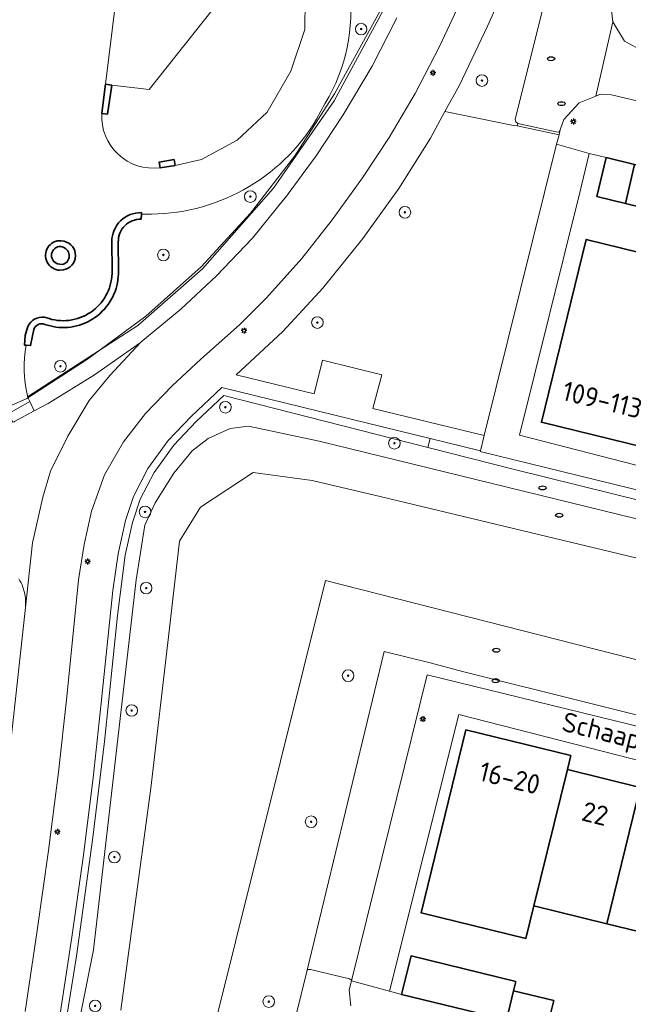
# Model space of a CAD drawing. Header units: metres. Extents: x 152610 to 160096, y 456114 to 462495.
# Tile 118 of 256: x 156561 to 156603, y 458877 to 458945. Entities that reach past the tile are written whole.
import ezdxf
from ezdxf.enums import TextEntityAlignment as Align

# ---------------------------------------------------------------- set-up
doc = ezdxf.new("R2010")
doc.units = ezdxf.units.M
doc.header["$LTSCALE"] = 0.5
doc.layers.get('0').update_dxf_attribs({"linetype": 'CONTINUOUS'})
for name, color, linetype, lineweight in [('B-PV-GK-BESCHOEIING-G', 251, 'GK-BESCHOEIING-SO', 18), ('B-PV-GK-KADEMUUR-GV', 251, 'CONTINUOUS', 35), ('B-PV-GR-BEPLANTING_CULTUUR_HEESTERS-GV', 251, 'CONTINUOUS', 18), ('B-PV-GR-BOOM-S', 251, 'CONTINUOUS', 25), ('B-PV-GR-GROENVOORZIENING-GV', 251, 'CONTINUOUS', 18), ('B-PV-GR-HAAG-GV', 251, 'CONTINUOUS', 13), ('B-PV-IE-MEUBILAIR-S', 251, 'CONTINUOUS', 25), ('B-PV-IE-TERREINAFSCHEIDING_KUNSTMATIG_HEKWERK-G', 251, 'IE-TERREINAFSCHEIDING_KUNSTMATIG-SO', 18), ('B-PV-IE-TERREINAFSCHEIDING_KUNSTMATIG_MUUR-GV', 251, 'CONTINUOUS', 18), ('B-PV-OG-BEBOUWING-GV', 6, 'CONTINUOUS', 35), ('B-PV-OG-BEBOUWING-T18', 1, 'CONTINUOUS', 18), ('B-PV-OG-TERREIN_BEGROEID-GV', 251, 'CONTINUOUS', 18), ('B-PV-OG-TERREIN_OEVER-GV', 251, 'CONTINUOUS', 18), ('B-PV-OG-TOPOGRAFIE-T18', 1, 'CONTINUOUS', 18), ('B-PV-OG-WATER_SLOOT-GV', 251, 'CONTINUOUS', 18), ('B-PV-VH-ONVERHARD_BOOMSCHORS-GV', 251, 'CONTINUOUS', 18), ('B-PV-VH-ONVERHARD_ZAND-GV', 251, 'CONTINUOUS', 18), ('B-PV-VH-OPENVERHARDING_BETONSTRAATSTEEN-GV', 251, 'CONTINUOUS', 18), ('B-PV-VH-OPENVERHARDING_STRAATBAKSTEEN-GV', 251, 'CONTINUOUS', 18), ('B-PV-VH-OPENVERHARDING_TEGEL-GV', 251, 'CONTINUOUS', 18)]:
    doc.layers.add(name, color=color, linetype=linetype, lineweight=lineweight)
doc.styles.add('NLCS-ISO', font='NLCS-ISO.ttf')
doc.styles.add('NLCS-ISO-M750-T18', font='NLCS-ISO.ttf', dxfattribs={"height": 1.35})
doc.linetypes.add('GK-BESCHOEIING-SO', pattern='A,18,-3,[1,NLCS.SHX,S=0.6,R=0,X=0,Y=0],-3', length=24)
doc.linetypes.add('IE-TERREINAFSCHEIDING_KUNSTMATIG-SO', pattern='A,4,[82,NLCS.SHX,S=0.75,R=90,X=0,Y=0],4,-2', length=10)

# ---------------------------------------------------------------- blocks, each defined once
blk = doc.blocks.new('SIE-MEUBILAIR_PAAL_LICHTMAST-SO')
for points in [[(-0.62, 0), (-1, 0)], [(-0.71, 0.71), (-0.44, 0.44)], [(0, 1), (0, 0.62)], [(0.44, 0.44), (0.71, 0.71)], [(1, 0), (0.62, 0)], [(-0.71, -0.71), (-0.44, -0.44)], [(0, -0.62), (0, -1)], [(0.44, -0.44), (0.71, -0.71)]]:
    blk.add_lwpolyline(points)
blk.add_circle((0, 0), 0.5)
blk = doc.blocks.new('SIE-MEUBILAIR_PUT_RIOOLPUT-SO')
blk.add_ellipse((0, 0), major_axis=(1.25, 0), ratio=0.54)
blk = doc.blocks.new('SGR-BOOM_GBKN-SO')
at = {"linetype": 'ByBlock', "lineweight": 18}
h = blk.add_hatch(color=0, dxfattribs=at)
h.dxf.hatch_style = 1
edge = h.paths.add_edge_path()
edge.add_arc((0, 0), 0.25, 0, 360)
at = {"color": 0, "linetype": 'ByBlock', "lineweight": 18}
for radius in [2, 0.25]:
    blk.add_circle((0, 0), radius, dxfattribs=at)
at = {"color": 0, "linetype": 'ByBlock', "lineweight": 18, "style": 'NLCS-ISO'}
blk.add_attdef('SOORT', (2.5, 0), '', height=1.5, dxfattribs=at)

msp = doc.modelspace()

# ---------------------------------------------------------------- linework, layer by layer
at = {"layer": 'B-PV-GK-BESCHOEIING-G', "flags": 128}
msp.add_lwpolyline([(156639.696, 458891.743), (156581.673, 458906.525), (156563.107, 458831.936), (156560.894, 458830.936), (156560.405, 458828.682), (156557.389, 458829.35), (156557.824, 458830.777)], dxfattribs=at)
at = {"layer": 'B-PV-GK-KADEMUUR-GV', "flags": 128}
for points in [[(156566.968, 458940.646), (156566.531, 458940.699), (156566.284, 458938.701), (156566.283, 458938.693), (156566.283, 458938.685), (156566.675, 458938.648)], [(156571.324, 458935.106), (156571.256, 458935.507), (156570.23, 458935.345), (156570.289, 458934.949)]]:
    msp.add_lwpolyline(points, close=True, dxfattribs=at)
at = {"layer": 'B-PV-GK-KADEMUUR-GV'}
for points in [[(156569.012, 458931.856, 0.423112), (156566.971, 458929.865)], [(156567.415, 458929.835, -0.430481), (156568.986, 458931.407)], [(156563.474, 458929.927, 1.00588), (156563.385, 458927.89)], [(156563.641, 458927.911, 0.809403), (156563.688, 458929.889)], [(156563.232, 458928.335, -0.867612), (156563.461, 458929.528)], [(156563.629, 458929.472, -0.763838), (156563.542, 458928.282)], [(156566.987, 458927.857, -0.511016), (156562.651, 458924.561)], [(156563.109, 458923.974, 0.461556), (156567.425, 458927.852)], [(156562.345, 458924.655, 0.33177), (156561.187, 458924.011)], [(156561.606, 458923.805, -0.456321), (156562.369, 458924.157)]]:
    msp.add_lwpolyline(points, format="xyb", dxfattribs=at)
at = {"layer": 'B-PV-GK-KADEMUUR-GV', "flags": 128}
for points in [[(156569.012, 458931.741), (156569.012, 458931.856)], [(156568.986, 458931.407), (156569.012, 458931.741)], [(156563.688, 458929.889), (156563.474, 458929.927)], [(156566.971, 458929.865), (156566.987, 458927.857)], [(156567.425, 458927.852), (156567.415, 458929.835)], [(156563.461, 458929.528), (156563.629, 458929.472)], [(156563.542, 458928.282), (156563.232, 458928.335)], [(156563.385, 458927.89), (156563.641, 458927.911)], [(156562.651, 458924.561), (156562.345, 458924.655)], [(156561.187, 458924.011), (156561.01, 458923.402), (156560.951, 458922.731), (156561.079, 458922.724), (156561.38, 458922.704), (156561.606, 458923.805)], [(156562.369, 458924.157), (156563.109, 458923.974)]]:
    msp.add_lwpolyline(points, dxfattribs=at)
at = {"layer": 'B-PV-GR-BEPLANTING_CULTUUR_HEESTERS-GV', "flags": 128}
msp.add_lwpolyline([(156594.594, 458948.655), (156592.831, 458944.698), (156590.899, 458940.634), (156589.896, 458938.816), (156594.612, 458937.868), (156594.869, 458937.841), (156594.903, 458938.004), (156594.774, 458938.114), (156594.72, 458938.271), (156606.466, 458985.36)], dxfattribs=at)
at = {"layer": 'B-PV-GR-GROENVOORZIENING-GV', "flags": 128}
for points in [[(156561.172, 458919.257), (156561.172, 458919.174), (156568.754, 458924.076), (156573.203, 458927.997), (156578.103, 458933.552), (156582.26, 458939.565), (156585.636, 458945.77), (156588.459, 458952.094), (156590.797, 458958.976), (156592.562, 458966.244), (156593.631, 458973.777), (156594.087, 458982.056), (156591.6, 458985.934)], [(156581.662, 458939.397), (156581.065, 458938.291)], [(156569.244, 458931.756), (156569.012, 458931.741), (156568.986, 458931.407)], [(156567.415, 458929.835), (156567.425, 458927.852)], [(156561.606, 458923.805), (156561.38, 458922.704), (156561.079, 458922.724)], [(156563.109, 458923.974), (156562.369, 458924.157)]]:
    msp.add_lwpolyline(points, dxfattribs=at)
at = {"layer": 'B-PV-GR-GROENVOORZIENING-GV'}
for points in [[(156583.315, 458947.338, -0.170365), (156581.662, 458939.397)], [(156581.065, 458938.291, -0.269574), (156569.244, 458931.756)], [(156568.986, 458931.407, 0.430481), (156567.415, 458929.835)], [(156567.425, 458927.852, -0.461556), (156563.109, 458923.974)], [(156562.369, 458924.157, 0.456321), (156561.606, 458923.805)], [(156561.079, 458922.724, 0.110476), (156561.172, 458919.257)]]:
    msp.add_lwpolyline(points, format="xyb", dxfattribs=at)
at = {"layer": 'B-PV-GR-HAAG-GV', "flags": 128}
for points in [[(156585.636, 458945.77), (156582.26, 458939.565), (156578.103, 458933.552), (156573.203, 458927.997), (156568.754, 458924.076), (156561.172, 458919.174), (156561.324, 458918.85), (156561.63, 458918.2), (156562.598, 458918.722), (156565.767, 458920.678), (156568.916, 458922.891), (156568.958, 458922.926), (156571.728, 458925.211), (156574.177, 458927.496), (156576.645, 458930.102), (156578.863, 458932.82), (156578.852, 458932.813), (156581.027, 458935.775), (156582.893, 458938.604), (156584.882, 458941.945), (156586.58, 458945.279)], [(156560.011, 458895.424), (156560.651, 458901.316), (156561.023, 458904.653), (156561.035, 458904.813), (156561.039, 458904.973), (156561.035, 458905.133), (156561.023, 458905.292), (156561.004, 458905.451), (156560.976, 458905.609), (156560.94, 458905.764), (156560.897, 458905.918), (156560.846, 458906.07), (156560.788, 458906.219), (156560.722, 458906.365), (156560.649, 458906.507), (156560.569, 458906.646)]]:
    msp.add_lwpolyline(points, dxfattribs=at)
at = {"layer": 'B-PV-IE-TERREINAFSCHEIDING_KUNSTMATIG_HEKWERK-G', "flags": 128}
msp.add_lwpolyline([(156531.149, 458935.109), (156530.797, 458934.212), (156530.341, 458934.262), (156529.891, 458930.213), (156537.059, 458923.322), (156540.974, 458920.139), (156546.039, 458916.781), (156545.376, 458915.375), (156547.714, 458914.862), (156552.607, 458915.705), (156555.077, 458916.374), (156561.119, 458919.06), (156565.288, 458921.773), (156569.321, 458924.725), (156573.108, 458928.127), (156576.521, 458931.823), (156579.568, 458935.775), (156582.305, 458940.031), (156585.913, 458946.653), (156588.83, 458953.65), (156591.145, 458960.838), (156592.773, 458968.203), (156593.719, 458975.714), (156593.827, 458982.306), (156589.931, 458988.269), (156589.259, 458988.45), (156580.289, 458990.871), (156577.747, 458991.281), (156575.316, 458990.8), (156573.683, 458988.919), (156572.196, 458984.024), (156569.129, 458984.366)], dxfattribs=at)
at = {"layer": 'B-PV-IE-TERREINAFSCHEIDING_KUNSTMATIG_MUUR-GV', "flags": 128}
msp.add_lwpolyline([(156597.55, 458937.418), (156594.903, 458938.004), (156594.869, 458937.841), (156597.746, 458937.225), (156597.831, 458937.571), (156597.725, 458937.408)], close=True, dxfattribs=at)
at = {"layer": 'B-PV-OG-BEBOUWING-GV', "flags": 128}
for points in [[(156602.332, 458932.486), (156602.935, 458935.17), (156600.983, 458935.645), (156600.35, 458932.969)], [(156604.94, 458934.681), (156602.935, 458935.17), (156602.332, 458932.486), (156604.376, 458931.988)], [(156606.824, 458928.243), (156599.621, 458930.014), (156596.529, 458917.423), (156603.748, 458915.664), (156603.984, 458916.63), (156606.265, 458926.001)], [(156598.556, 458894.458), (156591.343, 458896.228), (156588.265, 458883.628), (156595.469, 458881.869), (156596.017, 458884.113), (156598.322, 458893.501)], [(156603.331, 458892.273), (156598.322, 458893.501), (156596.017, 458884.113), (156601.03, 458882.882)], [(156608.455, 458891.018), (156603.331, 458892.273), (156601.03, 458882.882), (156606.152, 458881.623)], [(156594.776, 458878.895), (156587.562, 458880.662), (156586.913, 458878.011), (156592.868, 458876.552), (156594.126, 458876.243), (156594.621, 458878.263)], [(156597.389, 458877.585), (156594.621, 458878.263), (156594.126, 458876.243), (156596.894, 458875.565)]]:
    msp.add_lwpolyline(points, close=True, dxfattribs=at)
at = {"layer": 'B-PV-OG-TERREIN_BEGROEID-GV', "flags": 128}
for points in [[(156594.612, 458937.868), (156589.896, 458938.816), (156588.893, 458936.998), (156586.73, 458933.524), (156584.24, 458930.069), (156581.485, 458926.647), (156578.75, 458923.679), (156575.523, 458920.681), (156580.893, 458919.37), (156581.459, 458921.696), (156585.544, 458920.695), (156584.941, 458918.361), (156592.596, 458916.496), (156597.583, 458936.568), (156597.746, 458937.225), (156594.869, 458937.841)], [(156592.338, 458915.458), (156588.881, 458916.302), (156588.719, 458915.673), (156594.596, 458914.188), (156639.657, 458903.034), (156641.531, 458899.686), (156642.426, 458903.128), (156592.323, 458915.397)], [(156588.873, 458900.842), (156585.722, 458901.621), (156580.379, 458879.585), (156580.458, 458879.716), (156580.633, 458879.737), (156583.324, 458879.073), (156583.349, 458879.068), (156583.382, 458879.055), (156583.411, 458879.034), (156583.435, 458879.008), (156583.453, 458878.977), (156583.463, 458878.943), (156588.671, 458900.023), (156638.751, 458887.759), (156639.696, 458891.743), (156636.096, 458889.028), (156591.097, 458900.262)]]:
    msp.add_lwpolyline(points, close=True, dxfattribs=at)
for points in [[(156563.673, 458875.217), (156564.527, 458880.645), (156565.665, 458888.808), (156566.46, 458895.438), (156567.36, 458904.101), (156567.889, 458908.26), (156568.389, 458910.516), (156568.929, 458912.111), (156569.884, 458913.969), (156571.226, 458915.847), (156572.777, 458917.471), (156574.689, 458919.253), (156588.719, 458915.673), (156588.881, 458916.302), (156574.545, 458919.803), (156572.425, 458917.827), (156570.84, 458916.167), (156569.456, 458914.23), (156568.467, 458912.306), (156567.907, 458910.651), (156567.396, 458908.346), (156567.033, 458905.834), (156566.245, 458898.065), (156565.682, 458892.922), (156564.987, 458887.436), (156564.22, 458881.942), (156563.365, 458876.367)], [(156639.657, 458903.034), (156594.596, 458914.188), (156588.719, 458915.673), (156574.689, 458919.253), (156572.777, 458917.471), (156571.226, 458915.847), (156569.884, 458913.969), (156568.929, 458912.111), (156568.389, 458910.516), (156567.889, 458908.26), (156567.36, 458904.101), (156566.46, 458895.438), (156565.665, 458888.808), (156564.527, 458880.645), (156563.673, 458875.217)], [(156560.741, 458856.223), (156565.719, 458881.088), (156568.636, 458906.565), (156569.245, 458910.328), (156569.955, 458911.87), (156571.232, 458913.915), (156572.51, 458915.442), (156573.595, 458916.304), (156575.118, 458916.987), (156576.382, 458917.152), (156581.248, 458916.108), (156633.092, 458903.416)], [(156568.24, 458830.197), (156580.379, 458879.585), (156585.722, 458901.621), (156588.873, 458900.842), (156591.097, 458900.262), (156636.096, 458889.028), (156639.696, 458891.743), (156581.673, 458906.525), (156563.107, 458831.936)]]:
    msp.add_lwpolyline(points, dxfattribs=at)
at = {"layer": 'B-PV-OG-TERREIN_OEVER-GV', "flags": 128}
msp.add_lwpolyline([(156567.585, 458876.926), (156569.647, 458892.208), (156570.86, 458902.645), (156571.625, 458909.237), (156573.066, 458911.574), (156576.705, 458913.953), (156580.759, 458913.402), (156585.53, 458912.282), (156639.184, 458899.393), (156641.857, 458899.103), (156641.531, 458899.686), (156639.657, 458903.034), (156633.092, 458903.416), (156581.248, 458916.108), (156576.382, 458917.152), (156575.118, 458916.987), (156573.595, 458916.304), (156572.51, 458915.442), (156571.232, 458913.915), (156569.955, 458911.87), (156569.245, 458910.328), (156568.636, 458906.565), (156565.719, 458881.088), (156560.741, 458856.223)], dxfattribs=at)
at = {"layer": 'B-PV-OG-WATER_SLOOT-GV', "flags": 128}
for points in [[(156639.184, 458899.393), (156585.53, 458912.282), (156580.759, 458913.402), (156576.705, 458913.953), (156573.066, 458911.574), (156571.625, 458909.237), (156570.86, 458902.645), (156569.647, 458892.208), (156567.585, 458876.926)], [(156563.107, 458831.936), (156581.673, 458906.525), (156639.696, 458891.743), (156645.233, 458890.084), (156649.961, 458888.912), (156655.245, 458887.769), (156655.343, 458887.685), (156655.727, 458887.353), (156661.289, 458882.698), (156666.408, 458879.348), (156674.347, 458874.957)]]:
    msp.add_lwpolyline(points, dxfattribs=at)
at = {"layer": 'B-PV-VH-ONVERHARD_BOOMSCHORS-GV', "flags": 128}
for points in [[(156580.232, 458946.87), (156575.205, 458947.503), (156569.548, 458940.335), (156566.968, 458940.646), (156566.675, 458938.648), (156566.283, 458938.685)], [(156570.281, 458934.948), (156570.289, 458934.949), (156570.23, 458935.345), (156571.256, 458935.507), (156571.324, 458935.106), (156573.145, 458935.527), (156575.598, 458936.841), (156577.67, 458938.778), (156579.284, 458941.594), (156580.261, 458944.475), (156580.272, 458946.484), (156580.232, 458946.87)]]:
    msp.add_lwpolyline(points, dxfattribs=at)
at = {"layer": 'B-PV-VH-ONVERHARD_BOOMSCHORS-GV'}
msp.add_lwpolyline([(156566.283, 458938.685, 0.471392), (156570.281, 458934.948)], format="xyb", dxfattribs=at)
at = {"layer": 'B-PV-VH-ONVERHARD_ZAND-GV', "flags": 128}
for points in [[(156585.636, 458945.77), (156582.26, 458939.565), (156578.103, 458933.552), (156573.203, 458927.997), (156568.754, 458924.076), (156561.172, 458919.174), (156561.324, 458918.85), (156561.63, 458918.2), (156562.598, 458918.722), (156565.767, 458920.678), (156568.916, 458922.891), (156568.958, 458922.926), (156571.728, 458925.211), (156574.177, 458927.496), (156576.645, 458930.102), (156578.863, 458932.82), (156578.852, 458932.813), (156581.027, 458935.775), (156582.893, 458938.604), (156584.882, 458941.945), (156586.58, 458945.279)], [(156560.011, 458895.424), (156560.651, 458901.316), (156561.023, 458904.653), (156561.035, 458904.813), (156561.039, 458904.973), (156561.035, 458905.133), (156561.023, 458905.292), (156561.004, 458905.451), (156560.976, 458905.609), (156560.94, 458905.764), (156560.897, 458905.918), (156560.846, 458906.07), (156560.788, 458906.219), (156560.722, 458906.365), (156560.649, 458906.507), (156560.569, 458906.646)]]:
    msp.add_lwpolyline(points, dxfattribs=at)
at = {"layer": 'B-PV-VH-OPENVERHARDING_BETONSTRAATSTEEN-GV', "flags": 128}
for points in [[(156560.996, 458876.836), (156561.835, 458882.414), (156562.607, 458887.913), (156563.3, 458893.317), (156563.869, 458898.497), (156564.679, 458906.573), (156565.056, 458909.001), (156565.568, 458911.285), (156566.475, 458913.791), (156567.779, 458916.06), (156569.296, 458918.033), (156571.129, 458919.939), (156573.088, 458921.772), (156574.3, 458922.854), (156575.772, 458924.15), (156577.607, 458925.987), (156580.039, 458928.699), (156582.135, 458931.355), (156584.231, 458934.244), (156586.056, 458937.031), (156587.845, 458940.064), (156589.525, 458943.291), (156591.092, 458946.656)], [(156586.58, 458945.279), (156584.882, 458941.945), (156582.893, 458938.604), (156581.027, 458935.775), (156578.852, 458932.813), (156578.863, 458932.82), (156576.645, 458930.102), (156574.177, 458927.496), (156571.728, 458925.211), (156568.958, 458922.926), (156566.842, 458920.651), (156565.419, 458918.923), (156563.934, 458916.467), (156562.758, 458914.043), (156562.232, 458912.266), (156561.519, 458909.111), (156561.023, 458904.653), (156560.651, 458901.316), (156560.011, 458895.424), (156559.359, 458889.933), (156558.584, 458884.305), (156557.905, 458879.703), (156557.086, 458874.553)], [(156560.569, 458906.646), (156560.649, 458906.507), (156560.722, 458906.365), (156560.788, 458906.219), (156560.846, 458906.07), (156560.897, 458905.918), (156560.94, 458905.764), (156560.976, 458905.609), (156561.004, 458905.451), (156561.023, 458905.292), (156561.035, 458905.133), (156561.039, 458904.973), (156561.035, 458904.813), (156561.023, 458904.653), (156561.519, 458909.111), (156562.232, 458912.266), (156562.758, 458914.043), (156563.934, 458916.467), (156565.419, 458918.923), (156566.842, 458920.651), (156568.958, 458922.926), (156568.916, 458922.891), (156565.767, 458920.678), (156562.598, 458918.722), (156561.63, 458918.2), (156560.283, 458917.474)]]:
    msp.add_lwpolyline(points, dxfattribs=at)
for points in [[(156602.249, 458943.676), (156601.456, 458944.997), (156600.283, 458939.883), (156600.609, 458940.012), (156601.354, 458939.964), (156605.022, 458939.109), (156605.129, 458939.101), (156605.231, 458939.27), (156605.983, 458942.183), (156605.977, 458942.221), (156605.963, 458942.257), (156605.943, 458942.289), (156605.916, 458942.317), (156605.883, 458942.338), (156605.848, 458942.352), (156605.831, 458942.356), (156603.609, 458942.936)], [(156561.324, 458918.85), (156559.993, 458918.091), (156559.879, 458918.029), (156560.165, 458917.415), (156560.244, 458917.453), (156560.283, 458917.474), (156561.63, 458918.2)]]:
    msp.add_lwpolyline(points, close=True, dxfattribs=at)
at = {"layer": 'B-PV-VH-OPENVERHARDING_STRAATBAKSTEEN-GV', "flags": 128}
for points in [[(156606.466, 458985.36), (156594.72, 458938.271), (156594.774, 458938.114), (156594.903, 458938.004), (156597.55, 458937.418), (156597.725, 458937.408), (156597.831, 458937.571), (156598.074, 458938.279), (156599.136, 458939.429), (156600.283, 458939.883), (156601.456, 458944.997), (156601.347, 458945.777), (156601.443, 458946.546), (156601.708, 458946.901), (156602.545, 458949.898)], [(156563.365, 458876.367), (156564.22, 458881.942), (156564.987, 458887.436), (156565.682, 458892.922), (156566.245, 458898.065), (156567.033, 458905.834), (156567.396, 458908.346), (156567.907, 458910.651), (156568.467, 458912.306), (156569.456, 458914.23), (156570.84, 458916.167), (156572.425, 458917.827), (156574.545, 458919.803), (156588.881, 458916.302), (156592.338, 458915.458), (156592.596, 458916.496), (156584.941, 458918.361), (156585.544, 458920.695), (156581.459, 458921.696), (156580.893, 458919.37), (156575.523, 458920.681), (156578.75, 458923.679), (156581.485, 458926.647), (156584.24, 458930.069), (156586.73, 458933.524), (156588.893, 458936.998), (156589.896, 458938.816), (156590.899, 458940.634), (156592.831, 458944.698), (156594.594, 458948.655)], [(156591.092, 458946.656), (156589.525, 458943.291), (156587.845, 458940.064), (156586.056, 458937.031), (156584.231, 458934.244), (156582.135, 458931.355), (156580.039, 458928.699), (156577.607, 458925.987), (156575.772, 458924.15), (156574.3, 458922.854), (156573.088, 458921.772), (156571.129, 458919.939), (156569.296, 458918.033), (156567.779, 458916.06), (156566.475, 458913.791), (156565.568, 458911.285), (156565.056, 458909.001), (156564.679, 458906.573), (156563.869, 458898.497), (156563.3, 458893.317), (156562.607, 458887.913), (156561.835, 458882.414), (156560.996, 458876.836)], [(156583.415, 458877.214), (156583.31, 458878.322), (156583.463, 458878.943), (156583.453, 458878.977), (156583.435, 458879.008), (156583.411, 458879.034), (156583.382, 458879.055), (156583.349, 458879.068), (156583.324, 458879.073), (156580.633, 458879.737), (156580.458, 458879.716), (156580.379, 458879.585), (156568.24, 458830.197)]]:
    msp.add_lwpolyline(points, dxfattribs=at)
at = {"layer": 'B-PV-VH-OPENVERHARDING_TEGEL-GV', "flags": 128}
for points in [[(156566.283, 458938.685), (156566.283, 458938.693), (156566.284, 458938.701), (156566.531, 458940.699), (156567.688, 458950.039), (156567.814, 458951.055)], [(156568.246, 458950.985), (156568.106, 458950.002), (156567.688, 458950.039), (156566.531, 458940.699), (156566.968, 458940.646), (156569.548, 458940.335), (156575.205, 458947.503), (156580.232, 458946.87)], [(156579.966, 458949.461), (156580.232, 458946.87), (156580.272, 458946.484), (156580.261, 458944.475), (156579.284, 458941.594), (156577.67, 458938.778), (156575.598, 458936.841), (156573.145, 458935.527), (156571.324, 458935.106), (156570.289, 458934.949), (156570.281, 458934.948)], [(156606.669, 458945.77), (156602.057, 458946.943), (156601.708, 458946.901), (156601.443, 458946.546), (156601.347, 458945.777), (156601.456, 458944.997), (156602.249, 458943.676), (156603.609, 458942.936)], [(156605.022, 458939.109), (156601.354, 458939.964), (156600.609, 458940.012), (156600.283, 458939.883), (156599.136, 458939.429), (156598.074, 458938.279), (156597.831, 458937.571), (156597.746, 458937.225), (156597.583, 458936.568), (156599.822, 458935.928), (156600.983, 458935.645), (156602.935, 458935.17)], [(156581.065, 458938.291), (156581.662, 458939.397)], [(156569.012, 458931.856), (156569.012, 458931.741), (156569.244, 458931.756)], [(156563.474, 458929.927), (156563.688, 458929.889)], [(156566.987, 458927.857), (156566.971, 458929.865)], [(156563.629, 458929.472), (156563.461, 458929.528)], [(156563.232, 458928.335), (156563.542, 458928.282)], [(156563.641, 458927.911), (156563.385, 458927.89)], [(156562.345, 458924.655), (156562.651, 458924.561)], [(156561.079, 458922.724), (156560.951, 458922.731), (156561.01, 458923.402), (156561.187, 458924.011)], [(156558.528, 458921.169), (156558.444, 458921.114), (156559.758, 458918.291), (156559.879, 458918.029), (156559.993, 458918.091), (156561.324, 458918.85), (156561.172, 458919.174), (156561.172, 458919.257)], [(156592.868, 458876.552), (156586.913, 458878.011), (156586.08, 458878.236), (156583.463, 458878.943), (156583.31, 458878.322), (156583.415, 458877.214)]]:
    msp.add_lwpolyline(points, dxfattribs=at)
at = {"layer": 'B-PV-VH-OPENVERHARDING_TEGEL-GV'}
for points in [[(156581.662, 458939.397, 0.170365), (156583.315, 458947.338)], [(156570.281, 458934.948, -0.471392), (156566.283, 458938.685)], [(156569.244, 458931.756, 0.269574), (156581.065, 458938.291)], [(156566.971, 458929.865, -0.423112), (156569.012, 458931.856)], [(156563.385, 458927.89, -1.00588), (156563.474, 458929.927)], [(156563.688, 458929.889, -0.809403), (156563.641, 458927.911)], [(156563.461, 458929.528, 0.867612), (156563.232, 458928.335)], [(156563.542, 458928.282, 0.763838), (156563.629, 458929.472)], [(156562.651, 458924.561, 0.511016), (156566.987, 458927.857)], [(156561.187, 458924.011, -0.33177), (156562.345, 458924.655)], [(156561.172, 458919.257, -0.110476), (156561.079, 458922.724)]]:
    msp.add_lwpolyline(points, format="xyb", dxfattribs=at)
at = {"layer": 'B-PV-VH-OPENVERHARDING_TEGEL-GV', "flags": 128}
for points in [[(156647.539, 458923.905), (156645.752, 458924.341), (156645.303, 458922.502), (156640.942, 458904.706), (156595.032, 458916.521), (156599.171, 458933.256), (156599.822, 458935.928), (156597.583, 458936.568), (156592.596, 458916.496), (156592.338, 458915.458), (156592.323, 458915.397), (156642.426, 458903.128), (156643.71, 458908.068), (156644.679, 458911.949)], [(156583.463, 458878.943), (156586.08, 458878.236), (156590.853, 458897.286), (156636.136, 458885.696), (156632.322, 458869.134), (156631.802, 458867.012), (156633.535, 458866.587), (156636.647, 458879.218), (156637.473, 458882.571), (156638.751, 458887.759), (156588.671, 458900.023)]]:
    msp.add_lwpolyline(points, close=True, dxfattribs=at)

# ---------------------------------------------------------------- block references
at = {"layer": 'B-PV-GR-BOOM-S', "xscale": 0.2, "yscale": 0.2, "zscale": 0.2}
for p in [(156584.129, 458944.499), (156592.443, 458940.955), (156576.502, 458932.963), (156587.142, 458931.878), (156570.517, 458928.941), (156581.116, 458924.288), (156563.432, 458921.277), (156574.785, 458918.453), (156586.417, 458915.974), (156569.255, 458911.245), (156569.334, 458905.997), (156583.232, 458899.966), (156568.339, 458897.565), (156580.682, 458889.904), (156567.149, 458887.466), (156565.822, 458877.218), (156577.77, 458877.513)]:
    msp.add_blockref('SGR-BOOM_GBKN-SO', p, dxfattribs=at)
at = {"layer": 'B-PV-IE-MEUBILAIR-S', "xscale": 0.2, "yscale": 0.2, "zscale": 0.2}
for name, p in [('SIE-MEUBILAIR_PUT_RIOOLPUT-SO', (156597.197, 458942.458)), ('SIE-MEUBILAIR_PAAL_LICHTMAST-SO', (156589.067, 458941.487)), ('SIE-MEUBILAIR_PUT_RIOOLPUT-SO', (156597.92, 458939.365)), ('SIE-MEUBILAIR_PAAL_LICHTMAST-SO', (156598.735, 458938.133)), ('SIE-MEUBILAIR_PAAL_LICHTMAST-SO', (156576.067, 458923.728)), ('SIE-MEUBILAIR_PUT_RIOOLPUT-SO', (156596.613, 458912.896)), ('SIE-MEUBILAIR_PUT_RIOOLPUT-SO', (156597.762, 458911.014)), ('SIE-MEUBILAIR_PAAL_LICHTMAST-SO', (156565.301, 458907.833)), ('SIE-MEUBILAIR_PUT_RIOOLPUT-SO', (156593.426, 458901.718)), ('SIE-MEUBILAIR_PUT_RIOOLPUT-SO', (156593.391, 458899.613)), ('SIE-MEUBILAIR_PAAL_LICHTMAST-SO', (156588.371, 458896.984)), ('SIE-MEUBILAIR_PAAL_LICHTMAST-SO', (156563.225, 458889.205))]:
    msp.add_blockref(name, p, dxfattribs=at)

# ---------------------------------------------------------------- texts
at = {"layer": 'B-PV-OG-BEBOUWING-T18', "style": 'NLCS-ISO-M750-T18'}
for s, rotation, p in [('109-113', 346.3, (156600.73, 458918.972)), ('16-20', 346.2, (156594.354, 458892.915)), ('22', 346.2, (156600.231, 458890.459))]:
    msp.add_text(s, height=1.35, rotation=rotation, dxfattribs=at).set_placement(p, align=Align.MIDDLE)
at = {"layer": 'B-PV-OG-TOPOGRAFIE-T18', "style": 'NLCS-ISO-M750-T18'}
msp.add_text('Schaapsdrift', height=1.35, rotation=346.2, dxfattribs=at).set_placement((156602.822, 458895.451), align=Align.MIDDLE)

doc.saveas('drawing.dxf')
